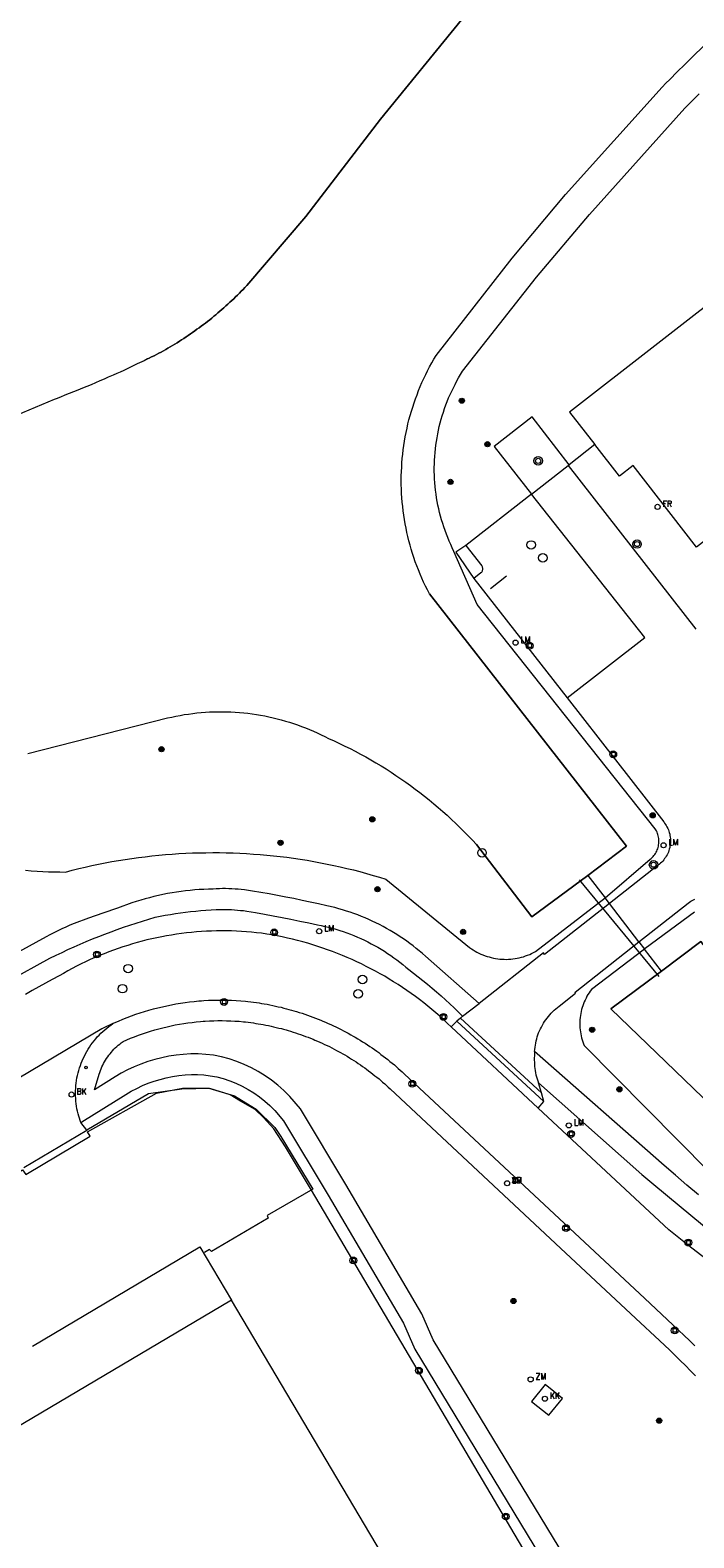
# Model space of a CAD drawing. Header units: metres. Extents: x 138165 to 154469, y 480134 to 494189.
# Tile 92 of 256: x 145659 to 145724, y 485556 to 485702. Entities that reach past the tile are written whole.
import ezdxf

# ---------------------------------------------------------------- set-up
doc = ezdxf.new("R2010")
doc.units = ezdxf.units.M
doc.header["$LTSCALE"] = 0.001
doc.header["$MEASUREMENT"] = 0
for name, color, linetype, lineweight in [('Level 5', 7, 'Continuous', 0), ('TOP-L-duiker', 7, 'Continuous', 0), ('TOP-L-terrein schutting raster hek leuning', 7, 'Continuous', 0), ('TOP-L-topo objecten punt', 7, 'Continuous', 0), ('TOP-L-topo objecten vlak', 7, 'Continuous', 0), ('TOP-L-verharding vangrail', 7, 'Continuous', 0), ('TOP-L-water beschoeiing', 7, 'Continuous', 0), ('TOP-V-verharding beton', 7, 'Continuous', 0)]:
    doc.layers.add(name, color=color, linetype=linetype, lineweight=lineweight)
doc.styles.add('Style-STANDARD', font='STANDARD.shx')

# ---------------------------------------------------------------- blocks, each defined once
blk = doc.blocks.new('24')
at = {"layer": 'TOP-L-topo objecten punt', "color": 7, "linetype": 'Continuous', "lineweight": 0}
for radius in [0.025, 0.0182, 0.0115, 0.005]:
    blk.add_circle((0, 0), radius, dxfattribs=at)
blk = doc.blocks.new('306')
at = {"layer": 'TOP-L-topo objecten punt', "color": 7, "linetype": 'Continuous', "lineweight": 0}
blk.add_circle((0, 0), 0.025, dxfattribs=at)
at = {"layer": 'TOP-L-topo objecten punt', "color": 7, "linetype": 'Continuous', "lineweight": 0, "style": 'Style-STANDARD'}
blk.add_text('FR', height=0.06, dxfattribs=at).set_placement((0.0483, 0))
blk = doc.blocks.new('39')
at = {"layer": 'TOP-L-topo objecten punt', "color": 7, "linetype": 'Continuous', "lineweight": 0}
for p, q in [((0.0175, 0.0175), (-0.0175, 0.0175)), ((-0.0175, 0.0175), (-0.0175, -0.0175)), ((0.0175, 0.0175), (0.0175, -0.0175)), ((0.0175, -0.0175), (-0.0175, -0.0175))]:
    blk.add_line(p, q, dxfattribs=at)
blk.add_circle((0, 0), 0.0332, dxfattribs=at)
blk = doc.blocks.new('*U13')
at = {"layer": 'Level 5', "color": 7, "linetype": 'Continuous', "lineweight": 0}
blk.add_circle((0, 0), 0.0415, dxfattribs=at)
blk = doc.blocks.new('150')
at = {"layer": 'Level 5', "color": 7, "linetype": 'Continuous', "lineweight": 0}
blk.add_blockref('*U13', (0, 0), dxfattribs=at)
blk = doc.blocks.new('72')
at = {"layer": 'TOP-L-topo objecten punt', "color": 7, "linetype": 'Continuous', "lineweight": 0}
blk.add_circle((0, 0), 0.025, dxfattribs=at)
at = {"layer": 'TOP-L-topo objecten punt', "color": 7, "linetype": 'Continuous', "lineweight": 0, "style": 'Style-STANDARD'}
blk.add_text('BK', height=0.06, dxfattribs=at).set_placement((0.0483, 0))
blk = doc.blocks.new('16')
at = {"layer": 'TOP-L-topo objecten punt', "color": 7, "linetype": 'Continuous', "lineweight": 0}
blk.add_circle((0, 0), 0.025, dxfattribs=at)
at = {"layer": 'TOP-L-topo objecten punt', "color": 7, "linetype": 'Continuous', "lineweight": 0, "style": 'Style-STANDARD'}
blk.add_text('LM', height=0.06, dxfattribs=at).set_placement((0.0483, 0))
blk = doc.blocks.new('10')
at = {"layer": 'TOP-L-topo objecten punt', "linetype": 'Continuous', "lineweight": 0}
blk.add_circle((0, 0), 0.0125, dxfattribs=at)
blk = doc.blocks.new('168')
at = {"layer": 'TOP-L-topo objecten punt', "color": 7, "linetype": 'Continuous', "lineweight": 0}
blk.add_circle((0, 0), 0.025, dxfattribs=at)
at = {"layer": 'TOP-L-topo objecten punt', "color": 7, "linetype": 'Continuous', "lineweight": 0, "style": 'Style-STANDARD'}
blk.add_text('ZM', height=0.06, dxfattribs=at).set_placement((0.048, 0))
blk = doc.blocks.new('119')
at = {"layer": 'TOP-L-topo objecten punt', "color": 7, "linetype": 'Continuous', "lineweight": 0}
blk.add_circle((0, 0), 0.025, dxfattribs=at)
at = {"layer": 'TOP-L-topo objecten punt', "color": 7, "linetype": 'Continuous', "lineweight": 0, "style": 'Style-STANDARD'}
blk.add_text('KK', height=0.06, dxfattribs=at).set_placement((0.0483, 0))
blk = doc.blocks.new('14')
at = {"layer": 'TOP-L-topo objecten punt', "color": 7, "linetype": 'Continuous', "lineweight": 0}
blk.add_circle((0, 0), 0.025, dxfattribs=at)
at = {"layer": 'TOP-L-topo objecten punt', "color": 7, "linetype": 'Continuous', "lineweight": 0, "style": 'Style-STANDARD'}
blk.add_text('VB', height=0.06, dxfattribs=at).set_placement((0.0483, 0))
blk = doc.blocks.new('11')
at = {"layer": 'TOP-L-topo objecten punt', "color": 7, "linetype": 'Continuous', "lineweight": 0}
blk.add_circle((0, 0), 0.025, dxfattribs=at)
at = {"layer": 'TOP-L-topo objecten punt', "color": 7, "linetype": 'Continuous', "lineweight": 0, "style": 'Style-STANDARD'}
blk.add_text('AB', height=0.06, dxfattribs=at).set_placement((0.0483, 0))
blk = doc.blocks.new('27')
at = {"layer": 'TOP-L-topo objecten punt', "color": 7, "linetype": 'Continuous', "lineweight": 0}
for radius in [0.0415, 0.025]:
    blk.add_circle((0, 0), radius, dxfattribs=at)

msp = doc.modelspace()

# ---------------------------------------------------------------- linework, layer by layer
at = {"layer": 'TOP-L-duiker', "flags": 128}
msp.add_lwpolyline([(145712.66, 485619.71), (145720.39, 485610.33)], dxfattribs=at)
at = {"layer": 'TOP-L-terrein schutting raster hek leuning', "flags": 128}
msp.add_lwpolyline([(145594.64, 485553.53), (145599.96, 485556.73), (145600.31, 485556.16), (145606.66, 485560.02), (145606.32, 485560.51), (145632.69, 485576.18), (145658.62, 485591.57), (145658.94, 485591.09), (145665.19, 485594.81), (145664.93, 485595.24), (145671.61, 485599.01), (145674.14, 485599.48), (145676.7, 485599.48), (145679.2, 485598.75), (145681.3, 485597.45), (145683.12, 485595.66), (145683.7, 485594.8), (145686.8, 485589.66), (145682.37, 485587.11), (145682.45, 485586.86), (145676.95, 485583.61), (145676.77, 485583.81), (145676.29, 485583.51)], dxfattribs=at)
at = {"layer": 'TOP-L-topo objecten vlak', "flags": 128}
for points in [[(145796.6, 485731.2), (145711.72, 485665.15), (145714.17, 485662.01)], [(145701.24, 485703.26), (145693.35, 485693.62), (145686.11, 485684.16), (145680.37, 485677.46), (145680.2, 485677.27), (145680.02, 485677.08), (145679.84, 485676.9), (145679.66, 485676.71), (145679.48, 485676.53), (145679.29, 485676.35), (145679.11, 485676.17), (145678.92, 485675.99), (145678.73, 485675.82), (145678.54, 485675.64), (145678.35, 485675.47), (145678.16, 485675.29), (145677.96, 485675.12), (145677.77, 485674.95), (145677.57, 485674.79), (145677.38, 485674.62), (145677.18, 485674.46), (145676.98, 485674.29), (145676.78, 485674.13), (145676.58, 485673.97), (145676.37, 485673.81), (145676.17, 485673.66), (145675.96, 485673.5), (145675.75, 485673.35), (145675.54, 485673.2), (145675.33, 485673.04), (145675.12, 485672.9), (145674.91, 485672.75), (145674.7, 485672.6), (145674.48, 485672.46), (145674.27, 485672.32), (145674.05, 485672.18), (145673.84, 485672.04), (145673.62, 485671.9), (145673.4, 485671.77), (145673.18, 485671.63), (145672.95, 485671.5), (145672.73, 485671.37), (145672.51, 485671.24), (145672.28, 485671.11), (145672.06, 485670.99), (145671.83, 485670.87), (145671.6, 485670.74), (145671.38, 485670.62), (145671.14, 485670.51), (145670.9, 485670.39), (145670.74, 485670.32), (145670.41, 485670.15), (145669.75, 485669.83), (145669.09, 485669.51), (145668.43, 485669.2), (145668.09, 485669.05), (145667.76, 485668.9), (145667.42, 485668.75), (145666.93, 485668.54), (145666.52, 485668.36), (145666.1, 485668.18), (145665.68, 485668), (145665.26, 485667.82), (145664.84, 485667.64), (145664.42, 485667.47), (145663.99, 485667.29), (145663.57, 485667.12), (145663.15, 485666.96), (145662.72, 485666.79), (145662.3, 485666.62), (145661.87, 485666.46), (145661.67, 485666.39), (145649.97, 485661.45)], [(145713.49, 485620.16), (145717.26, 485623), (145698.11, 485647.5), (145697.92, 485647.88), (145697.73, 485648.26), (145697.55, 485648.65), (145697.37, 485649.03), (145697.2, 485649.42), (145697.04, 485649.82), (145696.89, 485650.21), (145696.74, 485650.61), (145696.61, 485651.02), (145696.47, 485651.42), (145696.35, 485651.83), (145696.23, 485652.23), (145696.12, 485652.65), (145696.02, 485653.06), (145695.92, 485653.47), (145695.84, 485653.89), (145695.76, 485654.31), (145695.69, 485654.72), (145695.62, 485655.15), (145695.57, 485655.57), (145695.52, 485655.99), (145695.47, 485656.41), (145695.44, 485656.84), (145695.41, 485657.26), (145695.39, 485657.68), (145695.38, 485658.11), (145695.38, 485658.53), (145695.38, 485658.96), (145695.4, 485659.39), (145695.42, 485659.81), (145695.44, 485660.23), (145695.48, 485660.66), (145695.52, 485661.08), (145695.57, 485661.5), (145695.63, 485661.92), (145695.69, 485662.34), (145695.77, 485662.76), (145695.85, 485663.18), (145695.94, 485663.6), (145696.03, 485664.01), (145696.13, 485664.42), (145696.24, 485664.83), (145696.36, 485665.24), (145696.49, 485665.65), (145696.62, 485666.05), (145696.76, 485666.45), (145696.91, 485666.85), (145697.06, 485667.25), (145697.22, 485667.64), (145697.39, 485668.03), (145697.57, 485668.42), (145697.75, 485668.81), (145697.94, 485669.18), (145698.13, 485669.56), (145698.34, 485669.94), (145698.55, 485670.31), (145698.76, 485670.67), (145706.15, 485680.1), (145711.34, 485686.29), (145720.72, 485696.73), (145721.08, 485697.1), (145721.45, 485697.47), (145722.17, 485698.2), (145722.91, 485698.93), (145723.28, 485699.29), (145724.02, 485700.01)], [(145715.17, 485617.97), (145715.19, 485617.98), (145719.55, 485621.73), (145719.65, 485621.81), (145719.74, 485621.9), (145719.83, 485621.99), (145719.91, 485622.09), (145719.99, 485622.19), (145720.06, 485622.29), (145720.12, 485622.4), (145720.18, 485622.52), (145720.23, 485622.63), (145720.28, 485622.75), (145720.32, 485622.87), (145720.35, 485622.99), (145720.37, 485623.12), (145720.39, 485623.24), (145720.4, 485623.37), (145720.4, 485623.5), (145720.39, 485623.62), (145720.38, 485623.75), (145720.36, 485623.88), (145720.33, 485624), (145720.3, 485624.12), (145720.25, 485624.24), (145720.21, 485624.36), (145720.15, 485624.47), (145720.09, 485624.58), (145720.02, 485624.69), (145702.75, 485646.46), (145700.49, 485651.63), (145700.33, 485651.96), (145700.18, 485652.29), (145700.03, 485652.63), (145699.89, 485652.97), (145699.76, 485653.31), (145699.63, 485653.65), (145699.51, 485654), (145699.4, 485654.35), (145699.29, 485654.7), (145699.19, 485655.05), (145699.1, 485655.4), (145699.02, 485655.76), (145698.94, 485656.12), (145698.88, 485656.48), (145698.81, 485656.84), (145698.76, 485657.2), (145698.71, 485657.57), (145698.67, 485657.93), (145698.64, 485658.29), (145698.62, 485658.66), (145698.6, 485659.02), (145698.59, 485659.39), (145698.59, 485659.76), (145698.6, 485660.12), (145698.61, 485660.49), (145698.63, 485660.85), (145698.66, 485661.22), (145698.7, 485661.58), (145698.74, 485661.95), (145698.79, 485662.31), (145698.85, 485662.67), (145698.92, 485663.03), (145698.99, 485663.39), (145699.07, 485663.75), (145699.16, 485664.1), (145699.26, 485664.46), (145699.36, 485664.81), (145699.47, 485665.16), (145699.59, 485665.5), (145699.71, 485665.85), (145699.84, 485666.19), (145699.98, 485666.53), (145700.13, 485666.86), (145700.28, 485667.2), (145700.44, 485667.53), (145700.6, 485667.85), (145700.77, 485668.18), (145700.95, 485668.49), (145701.14, 485668.81), (145701.33, 485669.12), (145708.51, 485678.25), (145713.64, 485684.36), (145722.92, 485694.68), (145723.23, 485695.01), (145723.58, 485695.36), (145724.29, 485696.08)], [(145711.68, 485660.05), (145708.1, 485664.7), (145704.41, 485661.83), (145708.03, 485657.2)], [(145739.42, 485664), (145724.06, 485652.04), (145717.89, 485659.97), (145716.56, 485658.94), (145714.17, 485662.01)], [(145714.17, 485662.01), (145711.68, 485660.05)], [(145708.03, 485657.2), (145711.58, 485659.98)], [(145711.58, 485659.98), (145711.68, 485660.05)], [(145711.58, 485659.98), (145723.98, 485644.08)], [(145708.03, 485657.2), (145701.64, 485652.21)], [(145711.48, 485637.4), (145719.02, 485643.26), (145708.03, 485657.2)], [(145701.64, 485652.21), (145700.67, 485651.54), (145702.43, 485648.99)], [(145701.64, 485652.21), (145703.2, 485650.24), (145703.23, 485650.17), (145703.25, 485650.11), (145703.26, 485650.04), (145703.27, 485649.97), (145703.27, 485649.91), (145703.26, 485649.84), (145703.25, 485649.77), (145703.23, 485649.71), (145703.2, 485649.64), (145703.16, 485649.59), (145703.12, 485649.53), (145702.43, 485648.99)], [(145702.43, 485648.99), (145711.48, 485637.4)], [(145711.48, 485637.4), (145720.86, 485625.35), (145720.95, 485625.23), (145721.04, 485625.11), (145721.11, 485624.99), (145721.18, 485624.86), (145721.25, 485624.72), (145721.31, 485624.59), (145721.36, 485624.45), (145721.4, 485624.31), (145721.44, 485624.17), (145721.47, 485624.02), (145721.49, 485623.88), (145721.51, 485623.73), (145721.52, 485623.58), (145721.52, 485623.43), (145721.51, 485623.28), (145721.49, 485623.14), (145721.47, 485622.99), (145721.44, 485622.85), (145721.4, 485622.7), (145721.36, 485622.56), (145721.31, 485622.42), (145721.25, 485622.29), (145721.19, 485622.16), (145721.11, 485622.03), (145721.04, 485621.9), (145720.95, 485621.78), (145720.86, 485621.66), (145720.77, 485621.55), (145720.67, 485621.44), (145720.56, 485621.34), (145720.45, 485621.24), (145720.33, 485621.15), (145715.59, 485617.43)], [(145659.12, 485632), (145672.69, 485635.45), (145673.09, 485635.54), (145673.49, 485635.63), (145673.9, 485635.7), (145674.31, 485635.77), (145674.72, 485635.83), (145675.13, 485635.89), (145675.54, 485635.93), (145675.95, 485635.97), (145676.36, 485636), (145676.77, 485636.03), (145677.19, 485636.04), (145677.6, 485636.05), (145678.01, 485636.05), (145678.43, 485636.04), (145678.84, 485636.03), (145679.25, 485636.01), (145679.67, 485635.98), (145680.08, 485635.94), (145680.49, 485635.9), (145680.9, 485635.84), (145681.31, 485635.78), (145681.71, 485635.72), (145682.12, 485635.64), (145682.53, 485635.56), (145682.93, 485635.47), (145683.33, 485635.37), (145683.73, 485635.27), (145684.13, 485635.15), (145684.52, 485635.03), (145684.92, 485634.91), (145685.31, 485634.77), (145685.7, 485634.63), (145686.08, 485634.48), (145686.47, 485634.33), (145686.85, 485634.16), (145687.22, 485633.99), (145687.6, 485633.82), (145687.97, 485633.64), (145688.33, 485633.45), (145688.86, 485633.21), (145689.38, 485632.97), (145689.9, 485632.72), (145690.41, 485632.47), (145690.92, 485632.21), (145691.43, 485631.94), (145691.93, 485631.66), (145692.43, 485631.38), (145692.92, 485631.09), (145693.42, 485630.79), (145693.9, 485630.49), (145694.39, 485630.18), (145694.86, 485629.87), (145695.34, 485629.55), (145695.81, 485629.22), (145696.28, 485628.88), (145696.74, 485628.54), (145697.19, 485628.2), (145697.65, 485627.84), (145698.09, 485627.48), (145698.54, 485627.12), (145698.97, 485626.75), (145699.41, 485626.37), (145699.83, 485625.99), (145700.26, 485625.6), (145700.67, 485625.21), (145701.08, 485624.81), (145701.49, 485624.4), (145701.89, 485623.99), (145702.29, 485623.58), (145702.67, 485623.16), (145708.07, 485616.14), (145713.49, 485620.16)], [(145658.91, 485620.66), (145659.46, 485620.61), (145660.02, 485620.57), (145660.57, 485620.54), (145661.12, 485620.51), (145661.68, 485620.49), (145662.23, 485620.49), (145662.79, 485620.48), (145663.42, 485620.65), (145664.06, 485620.81), (145664.7, 485620.96), (145665.34, 485621.1), (145665.98, 485621.24), (145666.63, 485621.37), (145667.27, 485621.49), (145667.92, 485621.6), (145668.57, 485621.71), (145669.22, 485621.8), (145669.87, 485621.89), (145670.52, 485621.97), (145671.17, 485622.05), (145671.83, 485622.12), (145672.48, 485622.17), (145673.14, 485622.23), (145673.79, 485622.27), (145674.45, 485622.31), (145675.11, 485622.33), (145675.76, 485622.35), (145676.42, 485622.36), (145677.08, 485622.37), (145677.73, 485622.37), (145678.39, 485622.36), (145679.05, 485622.34), (145679.7, 485622.31), (145680.36, 485622.28), (145681.02, 485622.23), (145681.67, 485622.18), (145682.33, 485622.13), (145682.98, 485622.06), (145683.63, 485621.99), (145684.28, 485621.91), (145684.93, 485621.82), (145685.58, 485621.72), (145686.23, 485621.62), (145686.88, 485621.51), (145687.53, 485621.39), (145688.17, 485621.26), (145688.82, 485621.13), (145689.46, 485620.99), (145690.1, 485620.84), (145690.73, 485620.68), (145691.37, 485620.52), (145692.01, 485620.34), (145692.64, 485620.16), (145693.27, 485619.98), (145693.89, 485619.78), (145702.02, 485613.15), (145702.19, 485613.03), (145702.37, 485612.91), (145702.55, 485612.8), (145702.73, 485612.7), (145702.92, 485612.6), (145703.11, 485612.51), (145703.31, 485612.43), (145703.51, 485612.35), (145703.71, 485612.29), (145703.91, 485612.23), (145704.11, 485612.17), (145704.32, 485612.13), (145704.53, 485612.09), (145704.74, 485612.06), (145704.95, 485612.03), (145705.16, 485612.02), (145705.37, 485612.01), (145705.58, 485612), (145705.8, 485612.01), (145706.01, 485612.02), (145706.22, 485612.04), (145706.43, 485612.07), (145706.64, 485612.11), (145706.84, 485612.15), (145707.05, 485612.2), (145707.25, 485612.26), (145707.45, 485612.33), (145707.65, 485612.4), (145707.85, 485612.48), (145708.04, 485612.57), (145708.23, 485612.66), (145708.42, 485612.76), (145715.17, 485617.97)], [(145713.49, 485620.16), (145715.17, 485617.97)], [(145702.95, 485607.71), (145697.72, 485612.31), (145697.43, 485612.57), (145697.13, 485612.82), (145696.83, 485613.06), (145696.53, 485613.3), (145696.22, 485613.53), (145695.91, 485613.76), (145695.59, 485613.98), (145695.27, 485614.2), (145694.95, 485614.41), (145694.62, 485614.61), (145694.29, 485614.81), (145693.95, 485615), (145693.61, 485615.19), (145693.27, 485615.37), (145692.92, 485615.54), (145692.57, 485615.71), (145692.22, 485615.87), (145691.87, 485616.02), (145691.51, 485616.17), (145691.15, 485616.31), (145690.78, 485616.45), (145690.42, 485616.57), (145690.05, 485616.69), (145689.68, 485616.81), (145689.31, 485616.91), (145688.94, 485617.02), (145688.14, 485617.2), (145687.35, 485617.39), (145686.55, 485617.56), (145685.76, 485617.73), (145684.96, 485617.9), (145684.16, 485618.05), (145683.36, 485618.2), (145682.56, 485618.35), (145681.76, 485618.48), (145680.95, 485618.61), (145680.15, 485618.74), (145679.85, 485618.77), (145679.54, 485618.81), (145679.24, 485618.83), (145678.93, 485618.85), (145678.63, 485618.86), (145678.33, 485618.87), (145678.02, 485618.87), (145677.72, 485618.86), (145677.41, 485618.85), (145677.11, 485618.83), (145676.66, 485618.82), (145676.22, 485618.8), (145675.77, 485618.77), (145675.33, 485618.74), (145674.88, 485618.7), (145674.44, 485618.65), (145674, 485618.59), (145673.56, 485618.53), (145673.12, 485618.46), (145672.68, 485618.38), (145672.24, 485618.29), (145671.81, 485618.2), (145671.37, 485618.09), (145670.94, 485617.98), (145670.51, 485617.87), (145670.08, 485617.75), (145669.65, 485617.62), (145669.23, 485617.48), (145667.83, 485616.98), (145666.42, 485616.48), (145665.02, 485615.99), (145663.61, 485615.49), (145663.21, 485615.32), (145662.82, 485615.14), (145662.43, 485614.96), (145662.04, 485614.77), (145661.65, 485614.58), (145661.27, 485614.38), (145660.89, 485614.18), (145652.27, 485609.47)], [(145715.59, 485617.43), (145709.28, 485612.48), (145709.2, 485612.63), (145702.95, 485607.71)], [(145715.59, 485617.43), (145715.17, 485617.97)], [(145718.45, 485613.7), (145715.59, 485617.43)], [(145718.45, 485613.7), (145723.23, 485617.47), (145723.36, 485617.55), (145723.48, 485617.64), (145723.61, 485617.71), (145723.74, 485617.78), (145723.87, 485617.84)], [(145653.26, 485607.72), (145661.27, 485612.12), (145661.86, 485612.41), (145662.44, 485612.68), (145663.02, 485612.96), (145663.61, 485613.22), (145664.2, 485613.48), (145664.8, 485613.73), (145665.4, 485613.98), (145666, 485614.22), (145666.6, 485614.45), (145667.2, 485614.68), (145667.81, 485614.9), (145668.42, 485615.11), (145669.03, 485615.32), (145669.64, 485615.53), (145670.26, 485615.72), (145670.88, 485615.91), (145671.5, 485616.09), (145671.98, 485616.19), (145672.47, 485616.28), (145672.96, 485616.36), (145673.45, 485616.44), (145673.95, 485616.51), (145674.44, 485616.58), (145674.93, 485616.64), (145675.43, 485616.69), (145675.92, 485616.73), (145676.42, 485616.77), (145676.91, 485616.81), (145677.41, 485616.83), (145677.71, 485616.84), (145678, 485616.85), (145678.3, 485616.85), (145678.6, 485616.85), (145678.89, 485616.84), (145679.19, 485616.82), (145679.48, 485616.79), (145679.78, 485616.76), (145680.07, 485616.73), (145680.37, 485616.69), (145681.23, 485616.54), (145682.09, 485616.39), (145682.95, 485616.23), (145683.82, 485616.07), (145684.67, 485615.9), (145685.53, 485615.72), (145686.39, 485615.54), (145687.25, 485615.35), (145687.61, 485615.28), (145687.97, 485615.2), (145688.33, 485615.11), (145688.69, 485615.02), (145689.04, 485614.92), (145689.4, 485614.81), (145689.75, 485614.69), (145690.1, 485614.57), (145690.44, 485614.44), (145690.79, 485614.3), (145691.13, 485614.16), (145691.47, 485614.01), (145691.8, 485613.86), (145692.13, 485613.69), (145692.46, 485613.52), (145692.79, 485613.35), (145693.11, 485613.17), (145693.43, 485612.98), (145693.74, 485612.78), (145694.05, 485612.58), (145694.36, 485612.38), (145694.66, 485612.16), (145694.96, 485611.94), (145695.25, 485611.72), (145695.54, 485611.49), (145695.83, 485611.25), (145696.11, 485611.01), (145696.57, 485610.66), (145697.02, 485610.31), (145697.48, 485609.95), (145697.92, 485609.58), (145698.37, 485609.21), (145698.81, 485608.84), (145699.24, 485608.46), (145699.67, 485608.07), (145700.1, 485607.68), (145700.52, 485607.28), (145700.93, 485606.88), (145701.34, 485606.47)], [(145723.86, 485616.58), (145719.05, 485613.04), (145718.99, 485613)], [(145700.24, 485605.43), (145699.87, 485605.78), (145699.5, 485606.13), (145699.12, 485606.47), (145698.74, 485606.81), (145698.35, 485607.13), (145697.96, 485607.46), (145697.56, 485607.78), (145697.15, 485608.09), (145696.75, 485608.39), (145696.33, 485608.69), (145695.92, 485608.98), (145695.5, 485609.27), (145695.07, 485609.55), (145694.64, 485609.82), (145694.21, 485610.09), (145693.77, 485610.35), (145693.33, 485610.6), (145692.88, 485610.85), (145692.43, 485611.09), (145691.98, 485611.32), (145691.52, 485611.55), (145691.06, 485611.77), (145690.6, 485611.98), (145690.13, 485612.18), (145689.66, 485612.38), (145689.19, 485612.57), (145688.71, 485612.76), (145688.23, 485612.93), (145687.75, 485613.1), (145687.27, 485613.26), (145686.78, 485613.41), (145686.3, 485613.56), (145685.81, 485613.7), (145685.31, 485613.83), (145684.82, 485613.96), (145684.32, 485614.07), (145683.83, 485614.18), (145683.33, 485614.28), (145682.83, 485614.38), (145682.32, 485614.46), (145681.82, 485614.54), (145681.33, 485614.59), (145680.85, 485614.64), (145680.36, 485614.68), (145679.88, 485614.71), (145679.39, 485614.74), (145678.9, 485614.76), (145678.42, 485614.77), (145677.93, 485614.77), (145677.44, 485614.76), (145676.96, 485614.75), (145676.47, 485614.73), (145675.98, 485614.7), (145675.5, 485614.66), (145675.01, 485614.62), (145674.53, 485614.57), (145674.04, 485614.51), (145673.56, 485614.44), (145673.08, 485614.36), (145672.6, 485614.28), (145672.12, 485614.19), (145671.64, 485614.1), (145671.17, 485613.99), (145670.69, 485613.88), (145670.22, 485613.76), (145669.75, 485613.63), (145669.28, 485613.5), (145668.82, 485613.36), (145668.35, 485613.21), (145667.89, 485613.05), (145667.43, 485612.89), (145666.98, 485612.72), (145666.52, 485612.54), (145666.07, 485612.36), (145665.62, 485612.17), (145665.18, 485611.97), (145664.73, 485611.76), (145664.3, 485611.55), (145663.86, 485611.33), (145663.43, 485611.11), (145663, 485610.87), (145662.58, 485610.64), (145662.16, 485610.39), (145661.5, 485610.04), (145660.84, 485609.69), (145660.18, 485609.33), (145659.53, 485608.97), (145658.89, 485608.6)], [(145708.33, 485603.04), (145708.35, 485603.25), (145708.37, 485603.46), (145708.4, 485603.66), (145708.44, 485603.87), (145708.48, 485604.07), (145708.53, 485604.27), (145708.59, 485604.47), (145708.65, 485604.66), (145708.72, 485604.86), (145708.8, 485605.05), (145708.89, 485605.24), (145708.98, 485605.42), (145709.08, 485605.61), (145709.18, 485605.79), (145709.29, 485605.96), (145709.41, 485606.13), (145709.53, 485606.3), (145709.66, 485606.46), (145709.79, 485606.62), (145709.93, 485606.77), (145710.08, 485606.92), (145710.23, 485607.06), (145710.38, 485607.2), (145710.54, 485607.33), (145710.7, 485607.46), (145712.3, 485608.73), (145712.25, 485608.82), (145718.45, 485613.7)], [(145718.99, 485613), (145713.85, 485609.07), (145713.73, 485608.91), (145713.62, 485608.74), (145713.51, 485608.58), (145713.41, 485608.41), (145713.32, 485608.23), (145713.23, 485608.05), (145713.15, 485607.87), (145713.07, 485607.69), (145713, 485607.5), (145712.94, 485607.31), (145712.89, 485607.12), (145712.84, 485606.93), (145712.8, 485606.73), (145712.77, 485606.54), (145712.75, 485606.34), (145712.73, 485606.14), (145712.72, 485605.94), (145712.71, 485605.74), (145712.72, 485605.55), (145712.73, 485605.35), (145712.75, 485605.15), (145712.77, 485604.95), (145712.8, 485604.76), (145712.85, 485604.56), (145712.89, 485604.37), (145712.95, 485604.18), (145713.01, 485603.99), (145713.08, 485603.8), (145713.15, 485603.62), (145728.3, 485588.31)], [(145718.45, 485613.7), (145718.99, 485613)], [(145720.64, 485610.86), (145718.99, 485613)], [(145744.09, 485588.62), (145724.47, 485613.73), (145720.64, 485610.86)], [(145720.64, 485610.86), (145715.74, 485607.18), (145740.69, 485583.12), (145744.75, 485586.45), (145744.88, 485587.87), (145744.14, 485588.56), (145744.09, 485588.62)], [(145667.39, 485605.77), (145667.52, 485605.83), (145667.93, 485606.01), (145668.35, 485606.18), (145668.76, 485606.35), (145669.18, 485606.51), (145669.6, 485606.66), (145670.03, 485606.8), (145670.45, 485606.94), (145670.88, 485607.07), (145671.32, 485607.18), (145671.75, 485607.3), (145672.19, 485607.4), (145672.62, 485607.5), (145673.06, 485607.59), (145673.5, 485607.67), (145673.95, 485607.74), (145674.39, 485607.81), (145674.83, 485607.87), (145675.28, 485607.92), (145675.73, 485607.96), (145675.99, 485607.98), (145676.22, 485608), (145676.66, 485608.02), (145677.11, 485608.04), (145677.56, 485608.05), (145678.01, 485608.05), (145678.46, 485608.04), (145678.9, 485608.03), (145679.35, 485608), (145679.8, 485607.97), (145680.25, 485607.93), (145680.48, 485607.91), (145680.76, 485607.87), (145681.03, 485607.84), (145681.31, 485607.8), (145681.58, 485607.76), (145681.81, 485607.72), (145682.08, 485607.68), (145682.35, 485607.63), (145682.62, 485607.57), (145682.9, 485607.52), (145683.17, 485607.46), (145683.44, 485607.4), (145683.71, 485607.34), (145683.98, 485607.27), (145684.24, 485607.2), (145684.47, 485607.14), (145684.73, 485607.07), (145684.95, 485607), (145685.22, 485606.92), (145685.48, 485606.84), (145685.75, 485606.76), (145686.01, 485606.67), (145686.27, 485606.58), (145686.53, 485606.49), (145686.79, 485606.39), (145687.05, 485606.29), (145687.31, 485606.19), (145687.57, 485606.09), (145687.78, 485606), (145688.03, 485605.89), (145688.29, 485605.78), (145688.54, 485605.67), (145688.79, 485605.55), (145689.04, 485605.43), (145689.29, 485605.31), (145689.54, 485605.18), (145689.78, 485605.06), (145690.03, 485604.93), (145690.23, 485604.82), (145690.47, 485604.68), (145690.71, 485604.55), (145690.91, 485604.43), (145691.15, 485604.29), (145691.39, 485604.15), (145691.62, 485604), (145691.86, 485603.85), (145692.09, 485603.7), (145692.32, 485603.55), (145692.55, 485603.39), (145692.77, 485603.23), (145693, 485603.08), (145693.19, 485602.94), (145693.41, 485602.77), (145693.63, 485602.61), (145693.85, 485602.44), (145694.07, 485602.27), (145694.28, 485602.09), (145694.49, 485601.92), (145694.71, 485601.74), (145694.88, 485601.59), (145695.09, 485601.41), (145695.26, 485601.25), (145695.47, 485601.07), (145695.67, 485600.88), (145711.72, 485585.88), (145719.03, 485579.04), (145722.31, 485575.97), (145722.84, 485575.47), (145723.36, 485574.97), (145723.88, 485574.46)], [(145701.34, 485606.47), (145702.95, 485607.71)], [(145667.39, 485605.77), (145667.11, 485605.64), (145666.71, 485605.45), (145666.51, 485605.35), (145666.3, 485605.24), (145649.98, 485595.57)], [(145664.26, 485596.15), (145664.06, 485596.76), (145664, 485597), (145663.94, 485597.24), (145663.89, 485597.49), (145663.85, 485597.74), (145663.82, 485597.98), (145663.79, 485598.23), (145663.77, 485598.48), (145663.76, 485598.73), (145663.76, 485598.98), (145663.76, 485599.23), (145663.77, 485599.48), (145663.79, 485599.73), (145663.82, 485599.98), (145663.85, 485600.23), (145663.89, 485600.48), (145663.94, 485600.72), (145664, 485600.97), (145664.07, 485601.21), (145664.14, 485601.45), (145664.22, 485601.69), (145664.3, 485601.92), (145664.4, 485602.15), (145664.5, 485602.38), (145664.61, 485602.61), (145664.72, 485602.83), (145664.84, 485603.05), (145664.97, 485603.27), (145665.11, 485603.48), (145665.25, 485603.68), (145665.39, 485603.89), (145665.55, 485604.08), (145665.71, 485604.28), (145665.87, 485604.46), (145666.04, 485604.65), (145666.22, 485604.82), (145666.4, 485605), (145666.59, 485605.16), (145666.78, 485605.32), (145666.98, 485605.48), (145667.18, 485605.62), (145667.39, 485605.77)], [(145711.26, 485553.96), (145698.49, 485575.05), (145697.37, 485577.58), (145690.01, 485590.12), (145685.6, 485597.47), (145684.57, 485598.68), (145683.99, 485599.25), (145683.41, 485599.77), (145682.79, 485600.25), (145682.15, 485600.7), (145681.5, 485601.1), (145680.83, 485601.46), (145680.13, 485601.79), (145679.41, 485602.08), (145678.67, 485602.32), (145677.92, 485602.53), (145677.14, 485602.68), (145676.41, 485602.77), (145675.67, 485602.81), (145674.94, 485602.81), (145674.22, 485602.77), (145673.51, 485602.69), (145672.8, 485602.58), (145672.12, 485602.44), (145671.44, 485602.27), (145670.77, 485602.07), (145670.1, 485601.83), (145669.45, 485601.57), (145668.81, 485601.27), (145668.18, 485600.94), (145667.59, 485600.59), (145665.59, 485599.34), (145666.04, 485600.85), (145666.1, 485601.02), (145666.17, 485601.2), (145666.24, 485601.38), (145666.32, 485601.55), (145666.4, 485601.72), (145666.48, 485601.89), (145666.58, 485602.06), (145666.67, 485602.22), (145666.77, 485602.37), (145666.88, 485602.53), (145666.99, 485602.68), (145667.11, 485602.83), (145667.23, 485602.98), (145667.35, 485603.12), (145667.48, 485603.26), (145667.61, 485603.39), (145667.76, 485603.52), (145667.89, 485603.65), (145668.04, 485603.77), (145668.19, 485603.88), (145668.38, 485604.02), (145668.72, 485604.17), (145669.1, 485604.33), (145669.48, 485604.48), (145669.87, 485604.63), (145670.26, 485604.77), (145670.65, 485604.9), (145671.04, 485605.03), (145671.44, 485605.14), (145671.84, 485605.25), (145672.24, 485605.36), (145672.64, 485605.45), (145673.04, 485605.54), (145673.44, 485605.63), (145673.85, 485605.7), (145674.26, 485605.77), (145674.66, 485605.83), (145675.07, 485605.88), (145675.48, 485605.93), (145675.9, 485605.97), (145676.14, 485605.99), (145676.34, 485606), (145676.76, 485606.02), (145677.17, 485606.04), (145677.58, 485606.05), (145678, 485606.05), (145678.41, 485606.04), (145678.82, 485606.03), (145679.23, 485606.01), (145679.64, 485605.98), (145680.05, 485605.94), (145680.26, 485605.92), (145680.51, 485605.89), (145680.76, 485605.86), (145681.02, 485605.82), (145681.27, 485605.78), (145681.48, 485605.75), (145681.73, 485605.71), (145681.98, 485605.66), (145682.24, 485605.61), (145682.49, 485605.56), (145682.74, 485605.51), (145682.99, 485605.45), (145683.24, 485605.39), (145683.48, 485605.33), (145683.74, 485605.27), (145683.94, 485605.21), (145684.19, 485605.14), (145684.39, 485605.09), (145684.63, 485605.01), (145684.88, 485604.93), (145685.12, 485604.86), (145685.37, 485604.78), (145685.61, 485604.69), (145685.85, 485604.61), (145686.09, 485604.52), (145686.33, 485604.43), (145686.57, 485604.33), (145686.81, 485604.24), (145687, 485604.16), (145687.24, 485604.06), (145687.47, 485603.95), (145687.7, 485603.85), (145687.94, 485603.74), (145688.17, 485603.63), (145688.4, 485603.52), (145688.63, 485603.4), (145688.86, 485603.28), (145689.08, 485603.16), (145689.27, 485603.06), (145689.49, 485602.94), (145689.72, 485602.81), (145689.9, 485602.71), (145690.12, 485602.58), (145690.34, 485602.44), (145690.56, 485602.31), (145690.77, 485602.17), (145690.99, 485602.03), (145691.2, 485601.89), (145691.41, 485601.75), (145691.62, 485601.6), (145691.83, 485601.45), (145692, 485601.33), (145692.21, 485601.17), (145692.42, 485601.02), (145692.62, 485600.86), (145692.82, 485600.7), (145693.02, 485600.54), (145693.22, 485600.38), (145693.41, 485600.22), (145693.57, 485600.08), (145693.77, 485599.91), (145693.92, 485599.77), (145694.11, 485599.59), (145694.31, 485599.41), (145710.35, 485584.41), (145717.66, 485577.58), (145720.94, 485574.51), (145721.45, 485574.03), (145721.96, 485573.53), (145722.47, 485573.04), (145722.97, 485572.54), (145723.46, 485572.04), (145723.95, 485571.53)], [(145700.78, 485606), (145700.24, 485605.43)], [(145700.24, 485605.43), (145708.68, 485597.56)], [(145701.13, 485606.29), (145700.78, 485606)], [(145709.23, 485598.2), (145700.78, 485606)], [(145701.34, 485606.47), (145701.13, 485606.29)], [(145701.13, 485606.29), (145708.98, 485599.04)], [(145708.33, 485603.04), (145708.31, 485602.84), (145708.3, 485602.63), (145708.29, 485602.43), (145708.29, 485602.22), (145708.3, 485602.01), (145708.31, 485601.81), (145708.33, 485601.6), (145708.35, 485601.4), (145708.38, 485601.19), (145708.42, 485600.99), (145708.46, 485600.79), (145708.52, 485600.59), (145708.57, 485600.39), (145708.64, 485600.19), (145708.7, 485600)], [(145724.24, 485589.13), (145723.12, 485590.07), (145722.01, 485591.02), (145720.89, 485591.97), (145708.33, 485603.04)], [(145664.26, 485596.15), (145664.38, 485596.23), (145668.63, 485598.88), (145669.15, 485599.19), (145669.69, 485599.47), (145670.25, 485599.73), (145670.81, 485599.96), (145671.39, 485600.17), (145671.97, 485600.34), (145672.56, 485600.49), (145673.17, 485600.61), (145673.77, 485600.71), (145674.39, 485600.78), (145675, 485600.81), (145675.61, 485600.81), (145676.22, 485600.78), (145676.83, 485600.7), (145677.46, 485600.58), (145678.1, 485600.41), (145678.72, 485600.2), (145679.33, 485599.96), (145679.92, 485599.67), (145680.5, 485599.36), (145681.05, 485599.02), (145681.6, 485598.64), (145682.13, 485598.23), (145682.63, 485597.79), (145683.1, 485597.32), (145683.96, 485596.3), (145688.29, 485589.1), (145695.59, 485576.67), (145696.71, 485574.12), (145709.55, 485552.93)], [(145708.98, 485599.04), (145708.7, 485600)], [(145708.7, 485600), (145718.75, 485591.1), (145719.89, 485590.14), (145725.94, 485585.12)], [(145721.05, 485531.33), (145686.65, 485589.57), (145686.26, 485590.22), (145684.15, 485593.8), (145683.01, 485595.53), (145681.99, 485596.64), (145681.19, 485597.41), (145679.78, 485598.23), (145678.78, 485598.84), (145676.79, 485599.44), (145674.09, 485599.4), (145670.84, 485598.93), (145664.86, 485595.4)], [(145708.68, 485597.56), (145709.23, 485598.2)], [(145709.23, 485598.2), (145708.98, 485599.04)], [(145735.57, 485574.76), (145728.81, 485579.92), (145723.29, 485584.17), (145721.35, 485585.74), (145708.68, 485597.56)], [(145658.73, 485591.78), (145664.86, 485595.4)], [(145664.86, 485595.4), (145664.26, 485596.15)], [(145710.72, 485525.22), (145678.89, 485578.9), (145607.93, 485536.83), (145660.02, 485448.96), (145635.25, 485434.27), (145655.7, 485399.78), (145719.04, 485437.33)], [(145708.03, 485569.06), (145709.7, 485567.71), (145711.02, 485569.34), (145709.34, 485570.69), (145708.03, 485569.06)]]:
    msp.add_lwpolyline(points, dxfattribs=at)
at = {"layer": 'TOP-L-verharding vangrail', "flags": 128}
msp.add_lwpolyline([(145705.61, 485649.21), (145704.05, 485648)], dxfattribs=at)
at = {"layer": 'TOP-L-water beschoeiing', "flags": 128}
for points in [[(145670.74, 485670.32), (145670.9, 485670.39), (145671.14, 485670.51), (145671.38, 485670.62), (145671.6, 485670.74), (145671.83, 485670.87), (145672.06, 485670.99), (145672.28, 485671.11), (145672.51, 485671.24), (145672.73, 485671.37), (145672.95, 485671.5), (145673.18, 485671.63), (145673.4, 485671.77), (145673.62, 485671.9), (145673.84, 485672.04), (145674.05, 485672.18), (145674.27, 485672.32), (145674.48, 485672.46), (145674.7, 485672.6), (145674.91, 485672.75), (145675.12, 485672.9), (145675.33, 485673.04), (145675.54, 485673.2), (145675.75, 485673.35), (145675.96, 485673.5), (145676.17, 485673.66), (145676.37, 485673.81), (145676.58, 485673.97), (145676.78, 485674.13), (145676.98, 485674.29), (145677.18, 485674.46), (145677.38, 485674.62), (145677.57, 485674.79), (145677.77, 485674.95), (145677.96, 485675.12), (145678.16, 485675.29), (145678.35, 485675.47), (145678.54, 485675.64), (145678.73, 485675.82), (145678.92, 485675.99), (145679.11, 485676.17), (145679.29, 485676.35), (145679.48, 485676.53), (145679.66, 485676.71), (145679.84, 485676.9), (145680.02, 485677.08), (145680.2, 485677.27), (145680.37, 485677.46), (145686.11, 485684.16), (145693.35, 485693.62), (145701.24, 485703.26)], [(145711.34, 485686.29), (145720.72, 485696.73), (145721.08, 485697.1), (145721.45, 485697.47), (145722.17, 485698.2), (145722.91, 485698.93), (145723.28, 485699.29), (145724.02, 485700.01), (145724.39, 485700.37), (145724.77, 485700.72), (145725.14, 485701.08), (145725.52, 485701.43), (145726.28, 485702.13), (145726.66, 485702.48)], [(145706.15, 485680.1), (145711.34, 485686.29)], [(145698.76, 485670.67), (145706.15, 485680.1)], [(145670.74, 485670.32), (145670.41, 485670.15), (145669.75, 485669.83), (145669.09, 485669.51), (145668.43, 485669.2), (145668.09, 485669.05), (145667.76, 485668.9), (145667.42, 485668.75), (145666.93, 485668.54)], [(145698.11, 485647.5), (145697.92, 485647.88), (145697.73, 485648.26), (145697.55, 485648.65), (145697.37, 485649.03), (145697.2, 485649.42), (145697.04, 485649.82), (145696.89, 485650.21), (145696.74, 485650.61), (145696.61, 485651.02), (145696.47, 485651.42), (145696.35, 485651.83), (145696.23, 485652.23), (145696.12, 485652.65), (145696.02, 485653.06), (145695.92, 485653.47), (145695.84, 485653.89), (145695.76, 485654.31), (145695.69, 485654.72), (145695.62, 485655.15), (145695.57, 485655.57), (145695.52, 485655.99), (145695.47, 485656.41), (145695.44, 485656.84), (145695.41, 485657.26), (145695.39, 485657.68), (145695.38, 485658.11), (145695.38, 485658.53), (145695.38, 485658.96), (145695.4, 485659.39), (145695.42, 485659.81), (145695.44, 485660.23), (145695.48, 485660.66), (145695.52, 485661.08), (145695.57, 485661.5), (145695.63, 485661.92), (145695.69, 485662.34), (145695.77, 485662.76), (145695.85, 485663.18), (145695.94, 485663.6), (145696.03, 485664.01), (145696.13, 485664.42), (145696.24, 485664.83), (145696.36, 485665.24), (145696.49, 485665.65), (145696.62, 485666.05), (145696.76, 485666.45), (145696.91, 485666.85), (145697.06, 485667.25), (145697.22, 485667.64), (145697.39, 485668.03), (145697.57, 485668.42), (145697.75, 485668.81), (145697.94, 485669.18), (145698.13, 485669.56), (145698.34, 485669.94), (145698.55, 485670.31), (145698.76, 485670.67)], [(145698.11, 485647.5), (145717.26, 485623), (145713.49, 485620.16)], [(145659.12, 485632), (145672.69, 485635.45)], [(145672.69, 485635.45), (145673.09, 485635.54), (145673.49, 485635.63), (145673.9, 485635.7), (145674.31, 485635.77), (145674.72, 485635.83), (145675.13, 485635.89), (145675.54, 485635.93), (145675.95, 485635.97), (145676.36, 485636), (145676.77, 485636.03), (145677.19, 485636.04), (145677.6, 485636.05), (145678.01, 485636.05), (145678.43, 485636.04), (145678.84, 485636.03), (145679.25, 485636.01), (145679.67, 485635.98), (145680.08, 485635.94), (145680.49, 485635.9), (145680.9, 485635.84), (145681.31, 485635.78), (145681.71, 485635.72), (145682.12, 485635.64), (145682.53, 485635.56), (145682.93, 485635.47), (145683.33, 485635.37), (145683.73, 485635.27), (145684.13, 485635.15), (145684.52, 485635.03), (145684.92, 485634.91), (145685.31, 485634.77), (145685.7, 485634.63), (145686.08, 485634.48), (145686.47, 485634.33), (145686.85, 485634.16), (145687.22, 485633.99), (145687.6, 485633.82), (145687.97, 485633.64), (145688.33, 485633.45)], [(145688.33, 485633.45), (145688.86, 485633.21), (145689.38, 485632.97), (145689.9, 485632.72), (145690.41, 485632.47), (145690.92, 485632.21), (145691.43, 485631.94), (145691.93, 485631.66), (145692.43, 485631.38), (145692.92, 485631.09), (145693.42, 485630.79), (145693.9, 485630.49), (145694.39, 485630.18), (145694.86, 485629.87), (145695.34, 485629.55), (145695.81, 485629.22), (145696.28, 485628.88), (145696.74, 485628.54), (145697.19, 485628.2), (145697.65, 485627.84), (145698.09, 485627.48), (145698.54, 485627.12), (145698.97, 485626.75), (145699.41, 485626.37), (145699.83, 485625.99), (145700.26, 485625.6), (145700.67, 485625.21), (145701.08, 485624.81), (145701.49, 485624.4), (145701.89, 485623.99), (145702.29, 485623.58), (145702.67, 485623.16)], [(145713.49, 485620.16), (145708.07, 485616.14), (145702.67, 485623.16)], [(145720.64, 485610.86), (145724.47, 485613.73), (145744.09, 485588.62)], [(145744.09, 485588.62), (145744.14, 485588.56), (145744.88, 485587.87), (145744.75, 485586.45), (145740.69, 485583.12), (145715.74, 485607.18), (145720.64, 485610.86)]]:
    msp.add_lwpolyline(points, dxfattribs=at)
at = {"layer": 'TOP-V-verharding beton', "flags": 128}
for points in [[(145659.57, 485574.42), (145675.83, 485584.06)], [(145675.83, 485584.06), (145678.89, 485578.9)]]:
    msp.add_lwpolyline(points, dxfattribs=at)

# ---------------------------------------------------------------- block references
at = {"layer": 'TOP-L-topo objecten punt', "xscale": 10, "yscale": 10, "zscale": 10}
for name, p in [('24', (145701.26, 485666.26)), ('24', (145703.75, 485662.04)), ('27', (145708.67, 485660.42)), ('24', (145700.16, 485658.38)), ('306', (145720.27, 485655.95)), ('150', (145708, 485652.25)), ('27', (145718.27, 485652.34)), ('150', (145709.12, 485651)), ('16', (145706.48, 485642.76)), ('39', (145707.84, 485642.46)), ('24', (145672.1, 485632.41)), ('39', (145715.96, 485631.92)), ('24', (145692.57, 485625.6)), ('24', (145719.79, 485625.99)), ('24', (145683.66, 485623.32)), ('16', (145720.85, 485623.08)), ('150', (145703.22, 485622.34)), ('27', (145719.88, 485621.19)), ('24', (145693.07, 485618.81)), ('39', (145683.04, 485614.62)), ('16', (145687.41, 485614.73)), ('24', (145701.38, 485614.67)), ('39', (145665.83, 485612.47)), ('150', (145668.86, 485611.1)), ('150', (145691.62, 485610.05)), ('150', (145668.32, 485609.15)), ('150', (145691.2, 485608.64)), ('39', (145678.17, 485607.86)), ('39', (145699.48, 485606.41)), ('24', (145713.91, 485605.16)), ('10', (145664.77, 485601.49)), ('39', (145696.45, 485599.91)), ('24', (145716.56, 485599.37)), ('72', (145663.37, 485598.87)), ('16', (145711.65, 485595.87)), ('39', (145711.87, 485595.04)), ('16', (145705.65, 485590.25)), ('14', (145705.65, 485590.25)), ('11', (145705.65, 485590.25)), ('39', (145711.38, 485585.89)), ('39', (145723.26, 485584.49)), ('39', (145690.72, 485582.75)), ('24', (145706.27, 485578.81)), ('39', (145721.93, 485575.95)), ('39', (145697.09, 485572.05)), ('168', (145707.94, 485571.2)), ('119', (145709.33, 485569.32)), ('24', (145720.42, 485567.19)), ('39', (145705.53, 485557.88))]:
    msp.add_blockref(name, p, dxfattribs=at)

doc.saveas('drawing.dxf')
